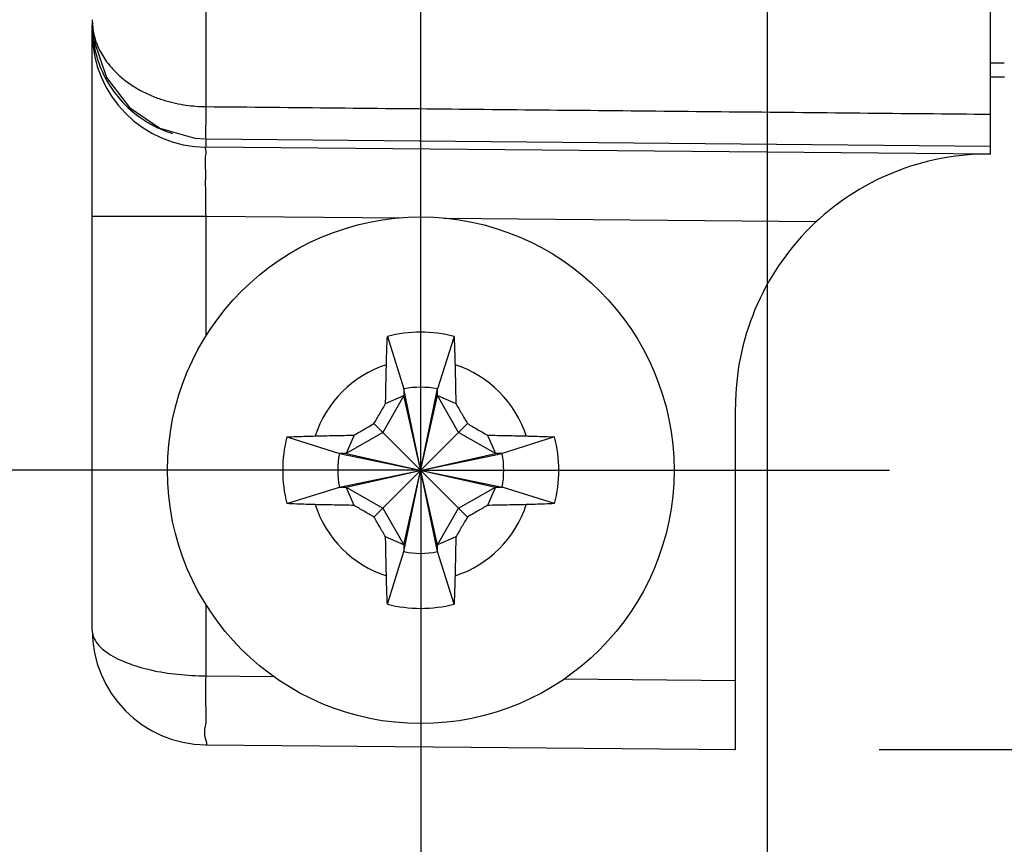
# Model space of a CAD drawing. Header units: inches. Extents: x 0 to 22, y 0 to 17.
# Tile 4 of 23: x 3.828 to 4.256, y 5.261 to 5.62. Entities that reach past the tile are written whole.
import ezdxf

# ---------------------------------------------------------------- set-up
doc = ezdxf.new("R2010")
doc.units = ezdxf.units.IN
doc.header["$LTSCALE"] = 1.21
doc.header["$MEASUREMENT"] = 0
doc.linetypes.add('CENTER', pattern=[0.6, 0.375, -0.075, 0.075, -0.075])
doc.layers.get('0').update_dxf_attribs({"linetype": 'CONTINUOUS'})
doc.layers.add('DEFAULT_1', color=7, linetype='CENTER')
doc.layers.add('DIMENSIONS', color=7, linetype='CONTINUOUS')
doc.styles.get("Standard").update_dxf_attribs({"font": 'txt', "width": 0.8})
doc.dimstyles.new('DIMSTYLE_1', dxfattribs={"dimtxt": 0.125, "dimasz": 0.18, "dimexe": 0.18, "dimexo": 0.0625, "dimgap": 0.09, "dimtad": 0, "dimtih": 1, "dimtoh": 1, "dimdec": 3, "dimzin": 4, "dimdsep": 46, "dimtxsty": 'STANDARD', "dimblk": '_FILLED', "dimblk1": '_FILLED', "dimblk2": '_FILLED', "dimcen": 0.09, "dimadec": 0, "dimazin": 0, "dimtp": 0.001, "dimtm": 0.001, "dimtfac": 1, "dimtdec": 3, "dimtofl": 0, "dimtmove": 0, "dimatfit": 3, "dimldrblk": '_FILLED', "dimfxl": 1, "dimtolj": 1, "dimtzin": 4, "dimarcsym": 0})
doc.dimstyles.new('DIMSTYLE_2', dxfattribs={"dimtxt": 0.125, "dimasz": 0.18, "dimexe": 0.18, "dimexo": 0.0625, "dimgap": 0.09, "dimtad": 0, "dimtih": 1, "dimtoh": 1, "dimdec": 3, "dimzin": 4, "dimdsep": 46, "dimtxsty": 'STANDARD', "dimblk": '_FILLED', "dimblk1": '_FILLED', "dimblk2": '_FILLED', "dimcen": 0.09, "dimadec": 0, "dimazin": 0, "dimtp": 0.001, "dimtm": 0.001, "dimtfac": 1, "dimtdec": 3, "dimtofl": 0, "dimtmove": 0, "dimatfit": 3, "dimldrblk": '_FILLED', "dimfxl": 1, "dimtolj": 1, "dimtzin": 4, "dimarcsym": 0})

# ---------------------------------------------------------------- blocks, each defined once
blk = doc.blocks.new('*D0')
at = {"layer": 'DIMENSIONS', "color": 2, "linetype": 'CONTINUOUS'}
blk.add_line((3.8908318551, 6.3648782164), (2.5808397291, 6.3648782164), dxfattribs=at)
at = {"layer": 'DIMENSIONS', "color": 2, "linetype": 'CONTINUOUS', "width": 0.8}
for s, p in [('[', (1.8183397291, 6.3023782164)), (']', (2.4183397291, 6.3023782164)), ('.941', (1.2933397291, 6.3023782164)), ('23.91', (1.9183397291, 6.3023782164))]:
    blk.add_text(s, height=0.125, dxfattribs=at).set_placement(p)
blk = doc.blocks.new('_FILLED')
at = {"color": 0, "linetype": 'BYBLOCK'}
blk.add_solid([(0, 0), (-1, 0.1736111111), (-1, -0.1736111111)], dxfattribs=at)
blk = doc.blocks.new('*D1')
at = {"layer": 'DIMENSIONS', "color": 2, "linetype": 'CONTINUOUS'}
blk.add_line((3.8908318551, 7.8491301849), (2.5808397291, 7.8491301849), dxfattribs=at)
at = {"layer": 'DIMENSIONS', "color": 2, "linetype": 'CONTINUOUS', "width": 0.8}
for s, p in [('[', (1.8183397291, 7.7866301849)), (']', (2.4183397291, 7.7866301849)), ('2.426', (1.1933397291, 7.7866301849)), ('61.61', (1.9183397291, 7.7866301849))]:
    blk.add_text(s, height=0.125, dxfattribs=at).set_placement(p)
blk = doc.blocks.new('*D4')
at = {"layer": 'DIMENSIONS', "color": 2, "linetype": 'CONTINUOUS'}
blk.add_line((4.2377847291, 10.2455838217), (2.5808397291, 10.2455838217), dxfattribs=at)
at = {"layer": 'DIMENSIONS', "color": 2, "linetype": 'CONTINUOUS', "width": 0.8}
for s, p in [('[', (1.7183397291, 10.1830838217)), (']', (2.4183397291, 10.1830838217)), ('4.822', (1.0933397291, 10.1830838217)), ('122.48', (1.8183397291, 10.1830838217))]:
    blk.add_text(s, height=0.125, dxfattribs=at).set_placement(p)
blk = doc.blocks.new('*D6')
at = {"layer": 'DIMENSIONS', "color": 2, "linetype": 'CONTINUOUS'}
for p, q in [((4.6602760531, 10.3650163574), (5.9373907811, 10.3650163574)), ((5.8123907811, 10.3650163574), (5.8123907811, 8.1915077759)), ((5.8123907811, 5.3021402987), (5.8123907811, 7.9415077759)), ((4.2018397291, 5.3021402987), (5.9373907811, 5.3021402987))]:
    blk.add_line(p, q, dxfattribs=at)
at = {"layer": 'DIMENSIONS', "color": 2, "linetype": 'CONTINUOUS', "xscale": 0.18, "yscale": 0.18, "zscale": 0.18}
for p, rotation in [((5.8123907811, 10.3650163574), 90), ((5.8123907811, 5.3021402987), 270)]:
    blk.add_blockref('_FILLED', p, dxfattribs=dict(at, rotation=rotation))
at = {"layer": 'DIMENSIONS', "color": 2, "linetype": 'CONTINUOUS', "width": 0.8}
for s, p in [('[', (5.7748907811, 8.0040077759)), (']', (6.3748907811, 8.0040077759)), ('5.063', (5.1498907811, 8.0040077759)), ('128.6', (5.8748907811, 8.0040077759))]:
    blk.add_text(s, height=0.125, dxfattribs=at).set_placement(p)
blk = doc.blocks.new('*D8')
at = {"layer": 'DIMENSIONS', "color": 2, "linetype": 'CONTINUOUS'}
for p, q in [((4.1531350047, 6.1025750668), (4.1531350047, 4.9906552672)), ((4.1531350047, 4.9906552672), (4.3620496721, 4.8448487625)), ((4.3620496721, 4.8448487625), (4.3620496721, 4.6146402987))]:
    blk.add_line(p, q, dxfattribs=at)
at = {"layer": 'DIMENSIONS', "color": 2, "linetype": 'CONTINUOUS', "width": 0.8}
for s, p in [(']', (4.4245496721, 4.4521402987)), ('3.83', (4.4245496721, 4.0521402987)), ('[', (4.4245496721, 3.9521402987)), ('.151', (4.4245496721, 3.4271402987)), ('2X ', (4.4245496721, 3.1271402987))]:
    blk.add_text(s, height=0.125, rotation=90, dxfattribs=at).set_placement(p)
blk = doc.blocks.new('*D9')
at = {"layer": 'DIMENSIONS', "color": 2, "linetype": 'CONTINUOUS'}
blk.add_line((4.2436861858, 9.9095838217), (4.2436861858, 10.8077700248), dxfattribs=at)
at = {"layer": 'DIMENSIONS', "color": 2, "linetype": 'CONTINUOUS', "width": 0.8}
for s, p in [(']', (4.3061861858, 11.8952700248)), ('6.13', (4.3061861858, 11.4952700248)), ('[', (4.3061861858, 11.3952700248)), ('.241', (4.3061861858, 10.8702700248))]:
    blk.add_text(s, height=0.125, rotation=90, dxfattribs=at).set_placement(p)

msp = doc.modelspace()

# ---------------------------------------------------------------- linework, layer by layer
at = {"color": 9, "linetype": 'CONTINUOUS'}
for p, q in [((3.9089034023, 5.5818452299), (3.9089034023, 10.0873203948)), ((3.9089034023, 5.5641512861), (3.9089034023, 5.5678918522)), ((3.8593397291, 5.5341524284), (3.9089034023, 5.5341524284)), ((3.9089034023, 5.5341520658), (3.9940048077, 5.5334095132)), ((3.9089034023, 5.4818953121), (3.9089034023, 5.5341520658)), ((4.0125788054, 5.5332474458), (4.1745448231, 5.5318342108)), ((3.9089034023, 5.3341501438), (3.9089034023, 5.3652723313)), ((3.9089034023, 5.3341501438), (3.9383596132, 5.3338930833)), ((4.0646887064, 5.332790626), (4.1393397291, 5.3321391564))]:
    msp.add_line(p, q, dxfattribs=at)
at = {"color": 7, "linetype": 'CONTINUOUS'}
for p, q in [((4.2503397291, 5.5611716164), (4.2503397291, 5.6436161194)), ((3.8593397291, 5.3541493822), (3.8593397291, 5.6172665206)), ((4.2563397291, 5.5945838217), (4.2503397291, 5.5946361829)), ((3.9088798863, 5.5678721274), (4.2503397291, 5.5646218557)), ((4.2503397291, 5.5611716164), (3.9089034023, 5.5641512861)), ((3.9878236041, 5.4818713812), (3.9950562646, 5.4589840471)), ((4.0168558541, 5.4818713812), (4.0096231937, 5.4589840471)), ((3.9950562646, 5.4560706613), (3.985831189, 5.4400923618)), ((3.9870588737, 5.4525873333), (3.9950562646, 5.4560706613)), ((4.0096231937, 5.3881835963), (3.9950562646, 5.4589840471)), ((3.9950562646, 5.4589840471), (3.9950562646, 5.4560706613)), ((3.9950562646, 5.3881835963), (4.0096231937, 5.4589840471)), ((4.0096231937, 5.3910969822), (3.9950562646, 5.4560706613)), ((3.9950562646, 5.3910969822), (4.0096231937, 5.4560706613)), ((4.0096231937, 5.4560706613), (4.0096231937, 5.4589840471)), ((4.0096231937, 5.4560706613), (4.0176205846, 5.4525873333)), ((4.0188482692, 5.4400923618), (4.0096231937, 5.4560706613)), ((4.1393397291, 5.3021402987), (4.1393397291, 5.4511761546)), ((4.0226757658, 5.403247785), (3.9820036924, 5.4439198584)), ((3.9820036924, 5.403247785), (4.0226757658, 5.4439198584)), ((3.9440521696, 5.4380999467), (3.9669395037, 5.4308672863)), ((3.985831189, 5.4400923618), (3.9698528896, 5.4308672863)), ((3.9733362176, 5.4388646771), (3.9698528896, 5.4308672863)), ((4.0348265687, 5.4308672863), (4.0188482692, 5.4400923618)), ((4.0313432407, 5.4388646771), (4.0348265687, 5.4308672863)), ((4.0606272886, 5.4380999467), (4.0377399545, 5.4308672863)), ((3.9669395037, 5.4308672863), (4.0377399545, 5.4163003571)), ((3.9698528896, 5.4308672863), (3.9669395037, 5.4308672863)), ((3.9669395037, 5.4163003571), (4.0377399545, 5.4308672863)), ((3.9698528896, 5.4308672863), (4.0348265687, 5.4163003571)), ((3.9698528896, 5.4163003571), (4.0348265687, 5.4308672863)), ((4.0377399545, 5.4308672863), (4.0348265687, 5.4308672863)), ((3.9440521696, 5.4090676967), (3.9669395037, 5.4163003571)), ((3.9669395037, 5.4163003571), (3.9698528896, 5.4163003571)), ((3.9698528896, 5.4163003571), (3.985831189, 5.4070752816)), ((3.9733362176, 5.4083029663), (3.9698528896, 5.4163003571)), ((4.0188482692, 5.4070752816), (4.0348265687, 5.4163003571)), ((4.0348265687, 5.4163003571), (4.0313432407, 5.4083029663)), ((4.0348265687, 5.4163003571), (4.0377399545, 5.4163003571)), ((4.0606272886, 5.4090676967), (4.0377399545, 5.4163003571)), ((3.985831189, 5.4070752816), (3.9950562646, 5.3910969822)), ((4.0096231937, 5.3910969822), (4.0188482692, 5.4070752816)), ((3.9950562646, 5.3910969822), (3.9870588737, 5.3945803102)), ((3.9950562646, 5.3910969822), (3.9950562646, 5.3881835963)), ((4.0176205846, 5.3945803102), (4.0096231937, 5.3910969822)), ((4.0096231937, 5.3881835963), (4.0096231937, 5.3910969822)), ((3.9878236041, 5.3652962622), (3.9950562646, 5.3881835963)), ((4.0168558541, 5.3652962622), (4.0096231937, 5.3881835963)), ((3.9089034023, 5.3041512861), (4.1393397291, 5.3021402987))]:
    msp.add_line(p, q, dxfattribs=at)
msp.add_lwpolyline([(3.8593397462, 5.6196537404), (3.8600833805, 5.6107583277), (3.8656117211, 5.5945348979), (3.8755881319, 5.5814386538), (3.8888567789, 5.5724097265), (3.9040668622, 5.5681583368), (3.9088798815, 5.5678721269)], dxfattribs=at)
msp.add_circle((4.0023397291, 5.4235838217), 0.1102362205, dxfattribs=at)
for centre, radius, start, end in [((3.9093397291, 5.6141493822), 0.05, 180, 269.5000005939), ((4.2493397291, 5.4511761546), 0.11, 89.4791221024, 180), ((4.0023397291, 5.4235838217), 0.0600680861, 76.0153596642, 103.9846403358), ((4.0023397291, 5.4235838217), 0.0361417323, 78.3738457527, 101.6261542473), ((4.0023397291, 5.4235838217), 0.0600680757, 166.0153596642, 193.9846403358), ((4.0023397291, 5.4235838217), 0.0600680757, 346.0153596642, 13.9846403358), ((4.0023397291, 5.4235838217), 0.0361417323, 168.3738457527, 191.6261542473), ((4.0023397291, 5.4235838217), 0.0361417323, 348.3738457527, 11.6261542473), ((4.0023397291, 5.4235838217), 0.0361417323, 258.3738457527, 281.6261542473), ((4.0023397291, 5.4235838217), 0.0600680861, 256.0153596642, 283.9846403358), ((3.9093397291, 5.3541493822), 0.05, 180, 269.4726249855)]:
    msp.add_arc(centre, radius, start, end, dxfattribs=at)
at = {"color": 9, "linetype": 'CONTINUOUS'}
for start, end in [(108.0064476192, 161.9935523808), (18.0064476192, 71.9935523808), (198.0064476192, 251.9935523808), (288.0064476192, 341.9935523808)]:
    msp.add_arc((4.0023397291, 5.4235838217), 0.0483029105, start, end, dxfattribs=at)
for points, knots in [([(3.8593397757, 5.6196600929), (3.8593430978, 5.6171461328), (3.8600107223, 5.6122563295), (3.8627024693, 5.6056197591), (3.8664825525, 5.5999976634), (3.870951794, 5.595332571), (3.8758162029, 5.5915427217), (3.880850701, 5.5885363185), (3.8858895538, 5.5862181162), (3.8908142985, 5.5844924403), (3.8955531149, 5.5832661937), (3.9000984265, 5.5824504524), (3.9045225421, 5.5819724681), (3.9074442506, 5.5818549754), (3.9089034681, 5.5818452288)], [0, 0, 0, 0, 0.1097236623, 0.2123945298, 0.3100860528, 0.4036690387, 0.4932297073, 0.5784427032, 0.6590550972, 0.7349204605, 0.8059143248, 0.8724839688, 0.9363068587, 1, 1, 1, 1]), ([(3.860534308, 5.6065700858), (3.8611554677, 5.6038038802), (3.8624423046, 5.5997372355), (3.864243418, 5.5958936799), (3.8648949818, 5.5946461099)], [0, 0, 0, 0, 0.6679873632, 1, 1, 1, 1]), ([(3.8660332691, 5.5925883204), (3.8681853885, 5.5889083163), (3.8733456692, 5.5822364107), (3.8800062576, 5.5770759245), (3.8835353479, 5.5749746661)], [0, 0, 0, 0, 0.5092714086, 1, 1, 1, 1]), ([(3.9088990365, 5.5682032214), (3.908890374, 5.5682037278), (3.9086394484, 5.5716814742), (3.9090332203, 5.5733618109), (3.9088843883, 5.5790438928), (3.9089034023, 5.5818452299)], [0, 0, 0, 0, 0.0261187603, 0.378796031, 1, 1, 1, 1]), ([(3.9089034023, 5.5818452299), (3.9468648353, 5.5814765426), (4.0227636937, 5.5807393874), (4.1365758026, 5.5796339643), (4.2124264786, 5.5788972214), (4.2503397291, 5.5785289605)], [0, 0, 0, 0, 0.3335447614, 0.666878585, 1, 1, 1, 1]), ([(3.8889389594, 5.5721865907), (3.8892590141, 5.572045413), (3.89100447, 5.5712973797), (3.8927930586, 5.5706495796), (3.8942732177, 5.5701890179)], [0, 0, 0, 0, 0.1842388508, 1, 1, 1, 1]), ([(3.9089034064, 5.5341520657), (3.908865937, 5.536746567), (3.9088134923, 5.5417371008), (3.9087061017, 5.548867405), (3.9088135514, 5.554768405), (3.9085008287, 5.5598325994), (3.9091531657, 5.5619964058), (3.9085606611, 5.5641545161), (3.9089033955, 5.5641512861)], [0, 0, 0, 0, 0.25942956, 0.5004142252, 0.707216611, 0.8659012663, 0.9657313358, 1, 1, 1, 1]), ([(3.8593397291, 5.3541493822), (3.8593453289, 5.3522713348), (3.8610382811, 5.3480009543), (3.8668053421, 5.3432356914), (3.8750054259, 5.3393213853), (3.8852062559, 5.3363914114), (3.8967273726, 5.3345844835), (3.9047883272, 5.3341674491), (3.9089034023, 5.3341501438)], [0, 0, 0, 0, 0.0989739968, 0.2258753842, 0.386571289, 0.5754488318, 0.7831326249, 1, 1, 1, 1]), ([(3.9089034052, 5.3041512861), (3.9096648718, 5.3041451), (3.9076798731, 5.3088838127), (3.9094224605, 5.3134194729), (3.9085831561, 5.3234872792), (3.9088284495, 5.3303237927), (3.9089033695, 5.3341501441)], [0, 0, 0, 0, 0.0761474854, 0.2928788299, 0.617300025, 1, 1, 1, 1])]:
    msp.add_open_spline(points, degree=3, knots=knots, dxfattribs=at)
for points in [[(3.8593397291, 5.6172665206), (3.8593397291, 5.6166930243), (3.8593501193, 5.6161189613), (3.8593708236, 5.6155447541)], [(3.8593708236, 5.6155447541), (3.8594792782, 5.6125369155), (3.8598707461, 5.6095251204), (3.860534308, 5.6065700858)], [(3.8648949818, 5.5946461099), (3.8652579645, 5.5939510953), (3.8656375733, 5.593264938), (3.8660332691, 5.5925883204)], [(3.8835353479, 5.5749746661), (3.8852771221, 5.5739375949), (3.8870823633, 5.5730055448), (3.8889389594, 5.5721865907)]]:
    msp.add_open_spline(points, degree=3, dxfattribs=at)
at = {"color": 7, "linetype": 'CONTINUOUS'}
msp.add_open_spline([(4.2503397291, 5.6008382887), (4.2523216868, 5.6008570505), (4.2543036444, 5.6008758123), (4.2562856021, 5.6008945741)], degree=3, dxfattribs=at)
for points, knots in [([(3.9874081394, 5.4695209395), (3.9874408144, 5.4708041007), (3.9875151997, 5.4734702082), (3.9876517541, 5.4775871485), (3.9877623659, 5.4804206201), (3.9878236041, 5.4818713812)], [0, 0, 0, 0, 0.3116094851, 0.6474902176, 1, 1, 1, 1]), ([(4.0168558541, 5.4818713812), (4.016917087, 5.4804207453), (4.0170277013, 5.4775872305), (4.0171642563, 5.4734702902), (4.0172386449, 5.4708040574), (4.0172713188, 5.4695209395)], [0, 0, 0, 0, 0.3524793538, 0.6884010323, 1, 1, 1, 1]), ([(3.9870588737, 5.4525873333), (3.987081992, 5.454045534), (3.9871312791, 5.4569326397), (3.9872148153, 5.4612158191), (3.9873065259, 5.4654021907), (3.987373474, 5.4681596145), (3.9874081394, 5.4695209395)], [0, 0, 0, 0, 0.2583150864, 0.5114501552, 0.7587982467, 1, 1, 1, 1]), ([(4.0172713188, 5.4695209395), (4.0173059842, 5.4681596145), (4.0173729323, 5.4654021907), (4.0174646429, 5.4612158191), (4.0175481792, 5.4569326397), (4.0175974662, 5.454045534), (4.0176205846, 5.4525873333)], [0, 0, 0, 0, 0.2412017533, 0.4885498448, 0.7416849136, 1, 1, 1, 1]), ([(3.9820036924, 5.4439198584), (3.9824213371, 5.4446388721), (3.9832598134, 5.4460809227), (3.9845219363, 5.4482471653), (3.9857890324, 5.4504174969), (3.9866356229, 5.4518645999), (3.9870588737, 5.4525873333)], [0, 0, 0, 0, 0.2486088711, 0.4987364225, 0.7495860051, 1, 1, 1, 1]), ([(4.0176205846, 5.4525873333), (4.0180462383, 5.4518604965), (4.0188958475, 5.4504082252), (4.0201650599, 5.4482342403), (4.0214247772, 5.4460720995), (4.0222602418, 5.4446352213), (4.0226757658, 5.4439198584)], [0, 0, 0, 0, 0.2518357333, 0.5030530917, 0.7526534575, 1, 1, 1, 1]), ([(3.9733362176, 5.4388646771), (3.9740631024, 5.4392903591), (3.9755154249, 5.4401399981), (3.9776894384, 5.441409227), (3.979851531, 5.4426689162), (3.9812883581, 5.4435043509), (3.9820036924, 5.4439198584)], [0, 0, 0, 0, 0.2518523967, 0.5030707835, 0.7526633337, 1, 1, 1, 1]), ([(4.0226757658, 5.4439198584), (4.0233950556, 5.4435020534), (4.0248375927, 5.4426632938), (4.0270042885, 5.4414009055), (4.0291743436, 5.4401339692), (4.0306209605, 5.4392876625), (4.0313432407, 5.4388646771)], [0, 0, 0, 0, 0.2487043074, 0.4989047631, 0.7497430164, 1, 1, 1, 1]), ([(3.9440521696, 5.4380999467), (3.9455028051, 5.4381611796), (3.9483363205, 5.4382717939), (3.9524532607, 5.4384083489), (3.955119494, 5.4384827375), (3.9564026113, 5.4385154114)], [0, 0, 0, 0, 0.3524792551, 0.6884011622, 1, 1, 1, 1]), ([(3.9564026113, 5.4385154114), (3.9577640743, 5.4385500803), (3.9605216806, 5.4386170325), (3.9647081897, 5.438708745), (3.9689912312, 5.4387922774), (3.9718781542, 5.438841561), (3.9733362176, 5.4388646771)], [0, 0, 0, 0, 0.2412261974, 0.4885821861, 0.7417092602, 1, 1, 1, 1]), ([(4.0313432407, 5.4388646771), (4.0328014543, 5.4388415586), (4.035688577, 5.4387922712), (4.0399717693, 5.4387087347), (4.0441581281, 5.4386170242), (4.0469155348, 5.4385500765), (4.0482768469, 5.4385154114)], [0, 0, 0, 0, 0.2583173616, 0.5114531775, 0.7588005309, 1, 1, 1, 1]), ([(4.0482768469, 5.4385154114), (4.0495600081, 5.4384827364), (4.0522261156, 5.4384083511), (4.0563430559, 5.4382717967), (4.0591765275, 5.4381611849), (4.0606272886, 5.4380999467)], [0, 0, 0, 0, 0.3116094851, 0.6474902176, 1, 1, 1, 1]), ([(3.9564026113, 5.408652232), (3.9551194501, 5.408684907), (3.9524533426, 5.4087592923), (3.9483364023, 5.4088958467), (3.9455029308, 5.4090064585), (3.9440521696, 5.4090676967)], [0, 0, 0, 0, 0.3116094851, 0.6474902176, 1, 1, 1, 1]), ([(3.9733362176, 5.4083029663), (3.971878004, 5.4083260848), (3.9689908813, 5.4083753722), (3.9647076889, 5.4084589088), (3.9605213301, 5.4085506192), (3.9577639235, 5.4086175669), (3.9564026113, 5.408652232)], [0, 0, 0, 0, 0.2583173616, 0.5114531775, 0.7588005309, 1, 1, 1, 1]), ([(3.9820036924, 5.403247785), (3.9812846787, 5.4036654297), (3.9798426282, 5.404503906), (3.9776763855, 5.4057660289), (3.975506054, 5.407033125), (3.9740589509, 5.4078797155), (3.9733362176, 5.4083029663)], [0, 0, 0, 0, 0.2486088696, 0.4987364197, 0.7495860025, 1, 1, 1, 1]), ([(4.0313432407, 5.4083029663), (4.030616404, 5.4078773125), (4.0291641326, 5.4070277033), (4.0269901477, 5.4057584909), (4.0248280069, 5.4044987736), (4.0233911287, 5.4036633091), (4.0226757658, 5.403247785)], [0, 0, 0, 0, 0.2518357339, 0.5030530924, 0.7526534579, 1, 1, 1, 1]), ([(4.0482768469, 5.408652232), (4.0469155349, 5.4086175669), (4.0441581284, 5.4085506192), (4.0399717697, 5.4084589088), (4.0356885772, 5.4083753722), (4.0328014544, 5.4083260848), (4.0313432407, 5.4083029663)], [0, 0, 0, 0, 0.2411994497, 0.4885467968, 0.741682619, 1, 1, 1, 1]), ([(4.0606272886, 5.4090676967), (4.0591766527, 5.4090064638), (4.0563431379, 5.4088958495), (4.0522261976, 5.4087592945), (4.0495599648, 5.4086849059), (4.0482768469, 5.408652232)], [0, 0, 0, 0, 0.3524793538, 0.6884010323, 1, 1, 1, 1]), ([(3.9870588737, 5.3945803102), (3.9866335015, 5.395306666), (3.985784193, 5.3967584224), (3.9845151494, 5.3989321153), (3.9832551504, 5.4010947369), (3.9824193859, 5.4025321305), (3.9820036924, 5.403247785)], [0, 0, 0, 0, 0.2516691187, 0.5028747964, 0.7525526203, 1, 1, 1, 1]), ([(4.0226757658, 5.403247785), (4.0222579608, 5.4025284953), (4.0214192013, 5.4010859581), (4.020156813, 5.3989192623), (4.0188898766, 5.3967492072), (4.0180435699, 5.3953025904), (4.0176205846, 5.3945803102)], [0, 0, 0, 0, 0.248704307, 0.4989047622, 0.7497430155, 1, 1, 1, 1]), ([(3.9874081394, 5.3776467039), (3.987373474, 5.3790080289), (3.9873065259, 5.3817654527), (3.9872148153, 5.3859518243), (3.9871312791, 5.3902350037), (3.987081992, 5.3931221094), (3.9870588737, 5.3945803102)], [0, 0, 0, 0, 0.2412017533, 0.4885498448, 0.7416849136, 1, 1, 1, 1]), ([(4.0176205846, 5.3945803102), (4.0175974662, 5.3931221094), (4.0175481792, 5.3902350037), (4.0174646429, 5.3859518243), (4.0173729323, 5.3817654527), (4.0173059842, 5.3790080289), (4.0172713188, 5.3776467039)], [0, 0, 0, 0, 0.2583150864, 0.5114501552, 0.7587982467, 1, 1, 1, 1]), ([(3.9878236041, 5.3652962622), (3.9877623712, 5.3667468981), (3.9876517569, 5.3695804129), (3.9875152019, 5.3736973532), (3.9874408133, 5.376363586), (3.9874081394, 5.3776467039)], [0, 0, 0, 0, 0.3524793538, 0.6884010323, 1, 1, 1, 1]), ([(4.0172713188, 5.3776467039), (4.0172386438, 5.3763635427), (4.0171642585, 5.3736974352), (4.0170277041, 5.3695804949), (4.0169170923, 5.3667470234), (4.0168558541, 5.3652962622)], [0, 0, 0, 0, 0.3116094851, 0.6474902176, 1, 1, 1, 1])]:
    msp.add_open_spline(points, degree=3, knots=knots, dxfattribs=at)
at = {"layer": 'DEFAULT_1', "color": 7, "linetype": 'CENTER'}
for q in [(4.0023397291, 5.6276388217), (3.7982847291, 5.4235838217), (4.2063947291, 5.4235838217), (4.0023397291, 5.2195288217)]:
    msp.add_line((4.0023397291, 5.4235838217), q, dxfattribs=at)

# ---------------------------------------------------------------- dimensions: what is measured, and where the dimension line sits
at = {"layer": 'DIMENSIONS', "color": 2, "linetype": 'CONTINUOUS'}
for feature_location, offset, dtype, origin, picture, middle in [((4.2436861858, 9.9095838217), (0, 0.8981862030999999), 1, (4.0023397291, 5.4235838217), '*D9', (4.2436861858, 11.4327700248)), ((4.2377847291, 10.2455838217), (-1.6569450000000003, 0), 0, (3.7982847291, 5.4235838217), '*D4', (1.8058397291, 10.2455838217)), ((3.8908318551, 7.8491301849), (-1.309992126, 0), 0, (3.7982847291, 5.4235838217), '*D1', (1.8558397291, 7.8491301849)), ((3.8908318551, 6.3648782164), (-1.309992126, 0), 0, (3.7982847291, 5.4235838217), '*D0', (1.9058397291, 6.3648782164))]:
    dim = msp.add_ordinate_dim(feature_location=feature_location, offset=offset, dtype=dtype, origin=origin, dimstyle='DIMSTYLE_1', dxfattribs=at)
    dim.commit()
    dim.dimension.update_dxf_attribs({"geometry": picture, "text_midpoint": middle})
dim = msp.add_linear_dim(base=(5.8123907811, 10.3650163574), p1=(4.2018397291, 5.3021402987), p2=(4.6602760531, 10.3650163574), angle=90, dimstyle='DIMSTYLE_2', dxfattribs=at)
dim.commit()
dim.dimension.update_dxf_attribs({"geometry": '*D6', "text_midpoint": (5.8123907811, 8.0665077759), "dimtype": 160})
dim = msp.add_ordinate_dim(feature_location=(4.1531350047, 6.1025750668), offset=(0.2089146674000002, -1.4879347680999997), dtype=0, origin=(4.0023397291, 5.2195288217), text='2X <>', dimstyle='DIMSTYLE_1', dxfattribs=at)
dim.commit()
dim.dimension.update_dxf_attribs({"geometry": '*D8', "text_midpoint": (4.3620496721, 3.8396402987)})

doc.saveas('drawing.dxf')
